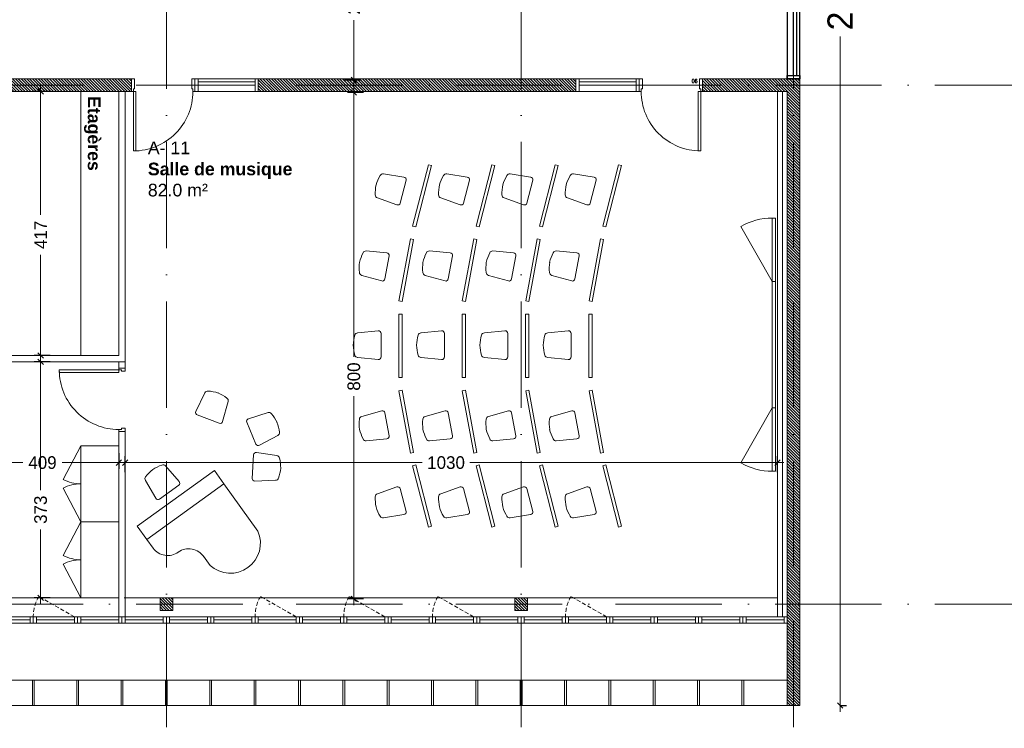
# Model space of a CAD drawing. Header units: centimetres. Extents: x 100159 to 225226, y -81380 to -23241.
# Tile 46 of 256: x 206188 to 207742, y -67991 to -66871. Entities that reach past the tile are written whole.
import ezdxf
from ezdxf.xclip import XClip

# ---------------------------------------------------------------- set-up
doc = ezdxf.new("R2010")
doc.units = ezdxf.units.CM
doc.header["$XCLIPFRAME"] = 2
doc.linetypes.add('ACAD_ISO10W100', pattern=[18, 12, -3, 0, -3])
doc.linetypes.add('CACHE', pattern=[9.525, 6.35, -3.175])
doc.layers.get('0').update_dxf_attribs({"lineweight": 5})
for name, color, linetype, lineweight in [('10', 252, 'Continuous', 5), ('13', 251, 'Continuous', 9), ('17', 6, 'Continuous', 5), ('DDL- CLOISONS DOUBLAGES', 1, 'Continuous', 5), ('DDL- ISOLATION', 252, 'ISOLATION', 5), ('DDL- MENUISERIES INT', 51, 'Continuous', 5), ('DDL- STRUCTURE', 5, 'Continuous', 5), ('DDL-HAB-COTES', 161, 'Continuous', 9), ('DDL-HAB-MOBILIER', 252, 'Continuous', 9), ('DDL-HACHURES POCHAGE GRIS', 251, 'Continuous', 5), ('DDL-TRAIT AXES', 1, 'ACAD_ISO10W100', 5)]:
    doc.layers.add(name, color=color, linetype=linetype, lineweight=lineweight)
for name, color, linetype in [('18', 8, 'Continuous'), ('23', 63, 'Continuous'), ('DDL-PLAN MASSE PAYSAGE', 7, 'Continuous'), ('DDL-TEXTE 01', 7, 'Continuous')]:
    doc.layers.add(name, color=color, linetype=linetype)
doc.layers.add('GEL', color=113, linetype='Continuous', plot=False)
doc.styles.add('Century Gothic', font='GOTHIC.TTF')
doc.styles.add('COTA', font='romans.shx', dxfattribs={"width": 0.8})
doc.styles.get("Standard").update_dxf_attribs({"font": 'arial.ttf'})
doc.linetypes.add('ISOLATION', pattern='A,0.00254,-2.54,[134,ltypeshp.shx,S=2.54,R=0,X=-2.54,Y=0],-5.08,[134,ltypeshp.shx,S=2.54,R=180,X=2.54,Y=0],-2.54', length=10.16254)
doc.dimstyles.new('C100 cm', dxfattribs={"dimscale": 100, "dimtxt": 0.2, "dimasz": 0.085, "dimexe": 0.1, "dimexo": 0.0625, "dimgap": 0.09, "dimtad": 0, "dimdec": 0, "dimzin": 0, "dimdsep": 46, "dimtxsty": 'Century Gothic', "dimblk": 'OBLIQUE', "dimcen": 0.09, "dimdle": 0.1, "dimclrd": 256, "dimclrt": 256, "dimadec": 0, "dimazin": 0, "dimtfac": 1, "dimtdec": 0, "dimtofl": 0, "dimtmove": 2, "dimatfit": 2, "dimfxl": 0.15, "dimfxlon": 1, "dimtolj": 1, "dimtzin": 0, "dimlwd": -1, "dimarcsym": 0})
doc.dimstyles.new('portes', dxfattribs={"dimtxt": 6, "dimasz": 2.5, "dimexe": 1.25, "dimexo": 0.625, "dimtad": 1, "dimjust": 1, "dimtxsty": 'COTA', "dimblk": 'NONE', "dimcen": 2.5, "dimse1": 1, "dimse2": 1, "dimsd1": 1, "dimsd2": 1, "dimadec": 0, "dimazin": 0, "dimtfac": 1, "dimtix": 1, "dimtofl": 0, "dimtmove": 0, "dimatfit": 0, "dimldrblk": 'NONE', "dimfxl": 1, "dimarcsym": 0})
pattern_1 = [(135, (0, -6734.6542), (-2.24506403, -2.24506403), [])]

# ---------------------------------------------------------------- blocks, each defined once
blk = doc.blocks.new('A$C6C21683D')
blk.add_lwpolyline([(0, 0), (70, 0), (70, 10), (0, 10)], close=True)
for points in [[(5, 0), (65, 0), (65, 10), (5, 10), (5, 0)], [(5, 5), (65, 5)]]:
    blk.add_lwpolyline(points)
blk = doc.blocks.new('A$C7FA553E3')
blk.add_lwpolyline([(0, 32), (70, 32), (70, 42), (0, 42)], close=True)
for points in [[(5, 32), (65, 32), (65, 42), (5, 42), (5, 32)], [(5, 37), (65, 37)]]:
    blk.add_lwpolyline(points)
at = {"linetype": 'CACHE'}
blk.add_lwpolyline([(5, 32), (61.5, 0)], dxfattribs=at)
blk.add_arc((6, 32), 64, 330.0443, 0.0023, dxfattribs=at)
blk = doc.blocks.new('*D187')
at = {"layer": 'Defpoints', "color": 0, "transparency": 16777216}
for p in [(5, 0), (95, 0), (95, 0)]:
    blk.add_point(p, dxfattribs=at)
at = {"layer": 'GEL', "color": 0, "transparency": 16777216, "insert": (12.6, 3.6), "char_height": 6, "attachment_point": 5, "style": 'COTA'}
blk.add_mtext('90', dxfattribs=at)
blk = doc.blocks.new('_None')
blk = doc.blocks.new('*U219')
for p, q in [((20, -550), (0, -550)), ((10, -645), (10, -555)), ((15, -645), (15, -555)), ((0, -650), (20, -650))]:
    blk.add_line(p, q)
blk.add_lwpolyline([(20, -550), (0, -550), (0, -650), (20, -650)], close=True)
for points in [[(0, -555), (0, -550), (20, -550), (20, -555), (0, -555)], [(0, -650), (0, -645), (20, -645), (20, -650), (0, -650)]]:
    blk.add_lwpolyline(points)
blk = doc.blocks.new('*U174')
for p, q in [((20, -163.6), (0, -163.6)), ((10, -418.6), (10, -168.6)), ((15, -418.6), (15, -168.6)), ((0, -423.6), (20, -423.6))]:
    blk.add_line(p, q)
blk.add_lwpolyline([(20, -163.6), (0, -163.6), (0, -423.6), (20, -423.6)], close=True)
for points in [[(0, -168.6), (0, -163.6), (20, -163.6), (20, -168.6), (0, -168.6)], [(0, -423.6), (0, -418.6), (20, -418.6), (20, -423.6), (0, -423.6)]]:
    blk.add_lwpolyline(points)
blk = doc.blocks.new('_Oblique')
at = {"color": 0, "linetype": 'ByBlock', "lineweight": -2}
blk.add_line((-0.5, -0.5), (0.5, 0.5), dxfattribs=at)
blk = doc.blocks.new('*D247')
at = {"layer": 'DDL-HAB-COTES', "transparency": 16777216}
for p, q in [((206715.6, -66695.7), (206715.6, -66809.1)), ((206715.6, -66975.8), (206715.6, -66871.7))]:
    blk.add_line(p, q, dxfattribs=at)
at = {"layer": 'DDL-HAB-COTES', "color": 0, "lineweight": -2, "transparency": 16777216}
for p, q in [((206700.6, -66705.7), (206725.6, -66705.7)), ((206700.6, -66965.8), (206725.6, -66965.8))]:
    blk.add_line(p, q, dxfattribs=at)
at = {"layer": 'Defpoints', "color": 0, "transparency": 16777216}
for p in [(206607.3, -66705.7), (206715.6, -66705.7), (206607.2, -66965.8)]:
    blk.add_point(p, dxfattribs=at)
at = {"layer": 'DDL-HAB-COTES', "transparency": 16777216, "xscale": 8.5, "yscale": 8.5, "zscale": 8.5}
for p, rotation in [((206715.6, -66705.7), 90), ((206715.6, -66965.8), 270)]:
    blk.add_blockref('_Oblique', p, dxfattribs=dict(at, rotation=rotation))
at = {"layer": 'DDL-HAB-COTES', "lineweight": -3, "transparency": 16777216, "insert": (206715.6, -66840.4), "char_height": 20, "attachment_point": 5, "rotation": 90, "style": 'Century Gothic'}
blk.add_mtext('\\A1;260', dxfattribs=at)
blk = doc.blocks.new('*D269')
at = {"layer": 'DDL-HAB-COTES', "transparency": 16777216}
for p, q in [((203030.1, -68036.3), (204969.8, -68036.3)), ((207430.1, -68036.3), (205108, -68036.3))]:
    blk.add_line(p, q, dxfattribs=at)
at = {"layer": 'DDL-HAB-COTES', "color": 0, "lineweight": -2, "transparency": 16777216}
for p, q in [((203040.1, -68036.3), (203040.1, -68046.3)), ((207420.1, -68036.3), (207420.1, -68046.3))]:
    blk.add_line(p, q, dxfattribs=at)
at = {"layer": 'Defpoints', "color": 0, "transparency": 16777216}
for p in [(203040.1, -67954.4), (207420.1, -67954.4), (203040.1, -68036.3)]:
    blk.add_point(p, dxfattribs=at)
at = {"layer": 'DDL-HAB-COTES', "transparency": 16777216, "xscale": 8.5, "yscale": 8.5, "zscale": 8.5, "rotation": 180}
blk.add_blockref('_Oblique', (203040.1, -68036.3), dxfattribs=at)
at = {"layer": 'DDL-HAB-COTES', "transparency": 16777216, "xscale": 8.5, "yscale": 8.5, "zscale": 8.5}
blk.add_blockref('_Oblique', (207420.1, -68036.3), dxfattribs=at)
at = {"layer": 'DDL-HAB-COTES', "lineweight": -3, "transparency": 16777216, "insert": (205038.9, -68036.3), "char_height": 40, "attachment_point": 5, "style": 'Century Gothic'}
blk.add_mtext('\\A1;4380', dxfattribs=at)
blk = doc.blocks.new('*D272')
at = {"layer": 'DDL-HAB-COTES', "transparency": 16777216}
for p, q in [((207483.4, -65814.3), (207483.4, -66759.5)), ((207483.4, -67964.3), (207483.4, -66897.5))]:
    blk.add_line(p, q, dxfattribs=at)
at = {"layer": 'DDL-HAB-COTES', "color": 0, "lineweight": -2, "transparency": 16777216}
for p, q in [((207483.4, -65824.3), (207493.4, -65824.3)), ((207483.4, -67954.3), (207493.4, -67954.3))]:
    blk.add_line(p, q, dxfattribs=at)
at = {"layer": 'Defpoints', "color": 0, "transparency": 16777216}
for p in [(207364.5, -65824.3), (207483.4, -65824.3), (207364.4, -67954.3)]:
    blk.add_point(p, dxfattribs=at)
at = {"layer": 'DDL-HAB-COTES', "transparency": 16777216, "xscale": 8.5, "yscale": 8.5, "zscale": 8.5}
for p, rotation in [((207483.4, -65824.3), 90), ((207483.4, -67954.3), 270)]:
    blk.add_blockref('_Oblique', p, dxfattribs=dict(at, rotation=rotation))
at = {"layer": 'DDL-HAB-COTES', "lineweight": -3, "transparency": 16777216, "insert": (207483.4, -66828.5), "char_height": 40, "attachment_point": 5, "rotation": 90, "style": 'Century Gothic'}
blk.add_mtext('\\A1;2130', dxfattribs=at)
blk = doc.blocks.new('A$C601B608D')
for p, q in [((5, 300), (54.9, 386.7)), ((5, 100), (54.9, 13.3))]:
    blk.add_line(p, q)
for points in [[(0, 300), (5, 300), (5, 400), (0, 400)], [(0, 100), (5, 100), (5, 300), (0, 300)], [(0, 0), (5, 0), (5, 100), (0, 100)]]:
    blk.add_lwpolyline(points, close=True)
for centre, start, end in [((5, 300), 60.0976, 90), ((5, 100), 270, 299.9024)]:
    blk.add_arc(centre, 100, start, end)
blk = doc.blocks.new('CHAISE-1')
for p, q in [((-22.6, 4.4), (-19.6, 36.9)), ((22.6, 4.4), (19.6, 36.9)), ((-18.6, 0), (18.6, 0))]:
    blk.add_line(p, q)
for centre, radius, start, end in [((-14.6, 36.5), 5, 104.9292, 174.7617), ((2.3, -19.1), 63.1, 92.0348, 106.7444), ((-2.3, -19.1), 63.1, 73.2556, 87.9652), ((14.6, 36.5), 5, 5.2383, 75.0708), ((-18.6, 4), 4, 174.7617, 270), ((18.6, 4), 4, 270, 5.2383)]:
    blk.add_arc(centre, radius, start, end)
blk = doc.blocks.new('Piano - Baby Grand')
at = {"linetype": 'Continuous'}
for p, q in [((-29, 8.250005), (-29, -27.249995)), ((7, 1.250005), (7, 8.250005)), ((29, -20.749995), (29, -27.249995)), ((-29, -27.249995), (-29, -37.249995)), ((29, -27.249995), (-29, -27.249995)), ((29, -37.249995), (29, -27.249995)), ((-29, -37.249995), (29, -37.249995))]:
    blk.add_line(p, q, dxfattribs=at)
for centre, radius, start, end in [((-11, 4.327585), 18.42241, 12.29325, 167.7067), ((18, 1.250005), 11, 177.3974, 270), ((18, -20.749995), 11, 0, 90)]:
    blk.add_arc(centre, radius, start, end, dxfattribs=at)
blk = doc.blocks.new('*D348')
at = {"layer": 'Defpoints', "color": 0, "transparency": 16777216}
for p in [(5, 0), (95, 0), (95, 0)]:
    blk.add_point(p, dxfattribs=at)
at = {"layer": 'GEL', "color": 0, "transparency": 16777216, "insert": (12.6, 3.6), "char_height": 6, "attachment_point": 5, "style": 'COTA'}
blk.add_mtext('90', dxfattribs=at)
blk = doc.blocks.new('*D350')
at = {"layer": 'DDL-HAB-COTES', "transparency": 16777216}
for p, q in [((206715.6, -66975.9), (206715.6, -67403.6)), ((206715.6, -67795.8), (206715.6, -67466))]:
    blk.add_line(p, q, dxfattribs=at)
at = {"layer": 'DDL-HAB-COTES', "color": 0, "lineweight": -2, "transparency": 16777216}
for p, q in [((206730.6, -66985.9), (206705.6, -66985.9)), ((206730.6, -67785.8), (206705.6, -67785.8))]:
    blk.add_line(p, q, dxfattribs=at)
at = {"layer": 'Defpoints', "color": 0, "transparency": 16777216}
for p in [(206715.6, -66985.9), (206818.8, -66985.9), (206806.3, -67785.8)]:
    blk.add_point(p, dxfattribs=at)
at = {"layer": 'DDL-HAB-COTES', "transparency": 16777216, "xscale": 8.5, "yscale": 8.5, "zscale": 8.5}
for p, rotation in [((206715.6, -66985.9), 90), ((206715.6, -67785.8), 270)]:
    blk.add_blockref('_Oblique', p, dxfattribs=dict(at, rotation=rotation))
at = {"layer": 'DDL-HAB-COTES', "lineweight": -3, "transparency": 16777216, "insert": (206715.6, -67434.8), "char_height": 20, "attachment_point": 5, "rotation": 90, "style": 'Century Gothic'}
blk.add_mtext('\\A1;800', dxfattribs=at)
blk = doc.blocks.new('armoire120')
at = {"layer": '13'}
blk.add_lwpolyline([(202579.7, -43308.5), (202579.7, -43188.5), (202639.7, -43188.5), (202639.7, -43308.5)], close=True, dxfattribs=at)
for points in [[(202639.7, -43188.5), (202667.7, -43241.5)], [(202639.7, -43308.5), (202667.7, -43255.4)]]:
    blk.add_lwpolyline(points, dxfattribs=at)
for centre, start, end in [((202639.7, -43188.5), 269.9999, 297.8405), ((202639.7, -43308.5), 62.1592, 89.9998)]:
    blk.add_arc(centre, 60, start, end, dxfattribs=at)
blk = doc.blocks.new('*U372')
blk.add_lwpolyline([(-1.5, 20), (-1.5, -20), (1.5, -20), (1.5, 20), (-1.5, 20)])
blk = doc.blocks.new('*U373')
at = {"color": 0, "linetype": 'ByBlock', "lineweight": -2}
for p in [(0, 0), (70, 0), (140, 0), (210, 0), (280, 0), (350, 0), (420, 0), (490, 0), (560, 0), (630, 0), (700, 0), (770, 0), (840, 0), (910, 0), (980, 0), (1050, 0), (1120, 0)]:
    blk.add_blockref('*U372', p, dxfattribs=at)
blk = doc.blocks.new('*D491')
at = {"layer": 'DDL-HAB-COTES', "transparency": 16777216}
for p, q in [((206344.6, -67570.8), (206823.6, -67570.8)), ((207394.1, -67570.8), (206898.5, -67570.8))]:
    blk.add_line(p, q, dxfattribs=at)
at = {"layer": 'DDL-HAB-COTES', "color": 0, "lineweight": -2, "transparency": 16777216}
for p, q in [((206354.6, -67585.8), (206354.6, -67560.8)), ((207384.1, -67585.8), (207384.1, -67560.8))]:
    blk.add_line(p, q, dxfattribs=at)
at = {"layer": 'Defpoints', "color": 0, "transparency": 16777216}
for p in [(206354.6, -67570.8), (206354.6, -67784.3), (207384.1, -67784.3)]:
    blk.add_point(p, dxfattribs=at)
at = {"layer": 'DDL-HAB-COTES', "transparency": 16777216, "xscale": 8.5, "yscale": 8.5, "zscale": 8.5, "rotation": 180}
blk.add_blockref('_Oblique', (206354.6, -67570.8), dxfattribs=at)
at = {"layer": 'DDL-HAB-COTES', "transparency": 16777216, "xscale": 8.5, "yscale": 8.5, "zscale": 8.5}
blk.add_blockref('_Oblique', (207384.1, -67570.8), dxfattribs=at)
at = {"layer": 'DDL-HAB-COTES', "lineweight": -3, "transparency": 16777216, "insert": (206861.1, -67570.8), "char_height": 20, "attachment_point": 5, "style": 'Century Gothic'}
blk.add_mtext('\\A1;1030', dxfattribs=at)
blk = doc.blocks.new('*D492')
at = {"layer": 'DDL-HAB-COTES', "color": 0, "lineweight": -2, "transparency": 16777216}
for p, q in [((205935.2, -67555.8), (205935.2, -67580.8)), ((206344.6, -67555.8), (206344.6, -67580.8))]:
    blk.add_line(p, q, dxfattribs=at)
at = {"layer": 'DDL-HAB-COTES', "transparency": 16777216}
for p, q in [((205925.2, -67570.8), (206193.2, -67570.8)), ((206354.6, -67570.8), (206255, -67570.8))]:
    blk.add_line(p, q, dxfattribs=at)
at = {"layer": 'Defpoints', "color": 0, "transparency": 16777216}
for p in [(205935.2, -67411.4), (206344.6, -67411.4), (205935.2, -67570.8)]:
    blk.add_point(p, dxfattribs=at)
at = {"layer": 'DDL-HAB-COTES', "transparency": 16777216, "xscale": 8.5, "yscale": 8.5, "zscale": 8.5, "rotation": 180}
blk.add_blockref('_Oblique', (205935.2, -67570.8), dxfattribs=at)
at = {"layer": 'DDL-HAB-COTES', "transparency": 16777216, "xscale": 8.5, "yscale": 8.5, "zscale": 8.5}
blk.add_blockref('_Oblique', (206344.6, -67570.8), dxfattribs=at)
at = {"layer": 'DDL-HAB-COTES', "lineweight": -3, "transparency": 16777216, "insert": (206224.1, -67570.8), "char_height": 20, "attachment_point": 5, "style": 'Century Gothic'}
blk.add_mtext('\\A1;409', dxfattribs=at)
blk = doc.blocks.new('*D539')
at = {"layer": 'DDL-HAB-COTES', "transparency": 16777216}
for p, q in [((206221.2, -66974.4), (206221.2, -67179.5)), ((206221.2, -67411.4), (206221.2, -67242.3))]:
    blk.add_line(p, q, dxfattribs=at)
at = {"layer": 'DDL-HAB-COTES', "color": 0, "lineweight": -2, "transparency": 16777216}
for p, q in [((206236.2, -66984.4), (206211.2, -66984.4)), ((206236.2, -67401.4), (206211.2, -67401.4))]:
    blk.add_line(p, q, dxfattribs=at)
at = {"layer": 'Defpoints', "color": 0, "transparency": 16777216}
for p in [(206221.2, -66984.4), (206344.6, -66984.4), (206344.6, -67401.4)]:
    blk.add_point(p, dxfattribs=at)
at = {"layer": 'DDL-HAB-COTES', "transparency": 16777216, "xscale": 8.5, "yscale": 8.5, "zscale": 8.5}
for p, rotation in [((206221.2, -66984.4), 90), ((206221.2, -67401.4), 270)]:
    blk.add_blockref('_Oblique', p, dxfattribs=dict(at, rotation=rotation))
at = {"layer": 'DDL-HAB-COTES', "lineweight": -3, "transparency": 16777216, "insert": (206221.2, -67210.9), "char_height": 20, "attachment_point": 5, "rotation": 90, "style": 'Century Gothic'}
blk.add_mtext('\\A1;417', dxfattribs=at)
blk = doc.blocks.new('*D540')
at = {"layer": 'DDL-HAB-COTES', "transparency": 16777216}
for p, q in [((206221.2, -67401.4), (206221.2, -67614.1)), ((206221.2, -67794.2), (206221.2, -67676.3))]:
    blk.add_line(p, q, dxfattribs=at)
at = {"layer": 'DDL-HAB-COTES', "color": 0, "lineweight": -2, "transparency": 16777216}
for p, q in [((206236.2, -67411.4), (206211.2, -67411.4)), ((206236.2, -67784.2), (206211.2, -67784.2))]:
    blk.add_line(p, q, dxfattribs=at)
at = {"layer": 'Defpoints', "color": 0, "transparency": 16777216}
for p in [(206221.2, -67411.4), (206342.9, -67411.4), (206342.9, -67784.2)]:
    blk.add_point(p, dxfattribs=at)
at = {"layer": 'DDL-HAB-COTES', "transparency": 16777216, "xscale": 8.5, "yscale": 8.5, "zscale": 8.5}
for p, rotation in [((206221.2, -67411.4), 90), ((206221.2, -67784.2), 270)]:
    blk.add_blockref('_Oblique', p, dxfattribs=dict(at, rotation=rotation))
at = {"layer": 'DDL-HAB-COTES', "lineweight": -3, "transparency": 16777216, "insert": (206221.2, -67645.2), "char_height": 20, "attachment_point": 5, "rotation": 90, "style": 'Century Gothic'}
blk.add_mtext('\\A1;373', dxfattribs=at)
blk = doc.blocks.new('17.07 CADASTRE')
at = {"layer": '23'}
h = blk.add_hatch(dxfattribs=at)
h.set_pattern_fill('CROSS', color=9, scale=0.122312, angle=-74.5126)
h.set_pattern_definition([(285.487436, (-1752.3689, 119.6183), (0.95587097, -0.5410825), [0.38833935, -1.16501804]), (15.487436, (-1752.5042, 119.37936), (0.5410825, 0.95587097), [0.38833935, -1.16501804])])
h.paths.add_polyline_path([(296.556, 77.111), (237.111, 55.333), (234.333, 63.889), (230.222, 79.222), (287.333, 104.778), (286, 108.667), (283.764, 107.684), (283.586, 107.684), (284.556, 108.111), (281.778, 113.778), (279.556, 117), (276.889, 119.556), (274.222, 121.222), (271, 122.222), (267.222, 123.778), (264.111, 125.444), (253.889, 127.667), (249.222, 128.444), (241, 128.111), (233.111, 127.444), (216.889, 124.444), (201.667, 120.778), (176.222, 114.111), (165.556, 111.111), (124.556, 102.444), (122.333, 102.222), (76.778, 95.667), (65.222, 94.333), (35.444, 90.111), (31.667, 89.667), (13.222, 87.017), (13.222, 11), (305.953, 11), (306.333, 20.889), (306.457, 20.91), (306.778, 27.444), (306.556, 41.222), (304.889, 48.667)])
h.paths.add_polyline_path([(382.444, 188.112), (366.222, 179.889), (324.333, 156.222), (321.556, 150.111), (319.889, 143.222), (318.444, 140), (316.333, 136.444), (312.889, 132.222), (311, 129.556), (309.667, 127), (309.222, 124.889), (309.111, 121.556), (313, 67.111), (320.889, 34.556), (323.889, 23), (326.72, 11), (382.444, 11)])
h.paths.add_polyline_path([(114.441, 168.682), (114.556, 172.222), (114.765, 174.055), (114.889, 176.111), (115.444, 180), (117, 187), (119.807, 200.743), (131.778, 243.333), (132.667, 246.889), (134.333, 259.778), (123.889, 263.889), (95.589, 275.588), (95.778, 276.111), (116.444, 322.667), (114.867, 324.739), (110, 330.778), (101, 340.111), (94.778, 345.889), (88.111, 351.333), (84.333, 354.222), (77.667, 358.667), (70, 363), (64.667, 366.778), (62.667, 368.556), (61, 370.778), (59.667, 373.333), (57.444, 376.444), (55, 379.889), (50.444, 384.111), (47.778, 386.111), (42.889, 389.333), (34.778, 392.222), (29.778, 390.222), (28, 389.111), (23.444, 385.111), (19.596, 381.153), (45.333, 361.111), (41.87, 356.754), (41.556, 357), (39.111, 354), (13.222, 374.341), (13.222, 359.889), (17.111, 358.444), (17.556, 359.444), (21.111, 358), (20.778, 357), (22.556, 356.333), (22.889, 357.333), (29.222, 354.889), (26.333, 347.667), (22.889, 349), (21.556, 345.667), (17.889, 347.111), (18.556, 348.889), (13.222, 350.98), (13.222, 268.872), (22.444, 266.333), (20.333, 258.444), (13.222, 260.467), (13.222, 114.187), (18.444, 116), (18.889, 112.778), (28.889, 113.333), (38.667, 115.778), (41.333, 115.778), (59.333, 118.667), (82, 120.333), (98.222, 123.111), (115.889, 127.889), (114.889, 141.889), (114.853, 142.698), (114.556, 146.667), (114.435, 152.182), (114.222, 157), (114.259, 160.231), (114.222, 161.889), (114.123, 164.5), (114.333, 166.889)])
h.paths.add_polyline_path([(35.889, 199), (33.222, 200.111), (35, 204.222), (37.556, 203)], flags=16)
h.paths.add_polyline_path([(48.222, 318.556), (43.778, 319.556), (44.333, 321.778), (38.889, 323), (39, 323.778), (35, 324.667), (35.111, 325.333), (31.556, 326.111), (33.444, 334.667), (40.444, 333), (40.222, 332.111), (43.222, 331.444), (42.889, 330), (46, 329.333), (49, 342.556), (55.111, 337.444), (53, 328.556), (50.667, 329.111)], flags=16)
h.paths.add_polyline_path([(23.889, 322.556), (20.556, 323.222), (21.111, 326.222), (24.556, 325.556)], flags=16)
h.paths.add_polyline_path([(19.667, 324.111), (14.111, 325.222), (14.556, 327.889), (20.222, 326.778)], flags=16)
h.paths.add_polyline_path([(57.556, 349), (56.556, 349.778), (56, 349.111), (53.667, 350.778), (54, 351.444), (50.556, 354.111), (52.889, 357.333), (53.667, 356.889), (54.444, 358), (53.778, 358.556), (59.667, 366.333), (64.444, 362.556), (60.444, 357.111), (64.444, 353.778), (61.889, 350.556), (59.889, 352.111)], flags=16)
h.paths.add_polyline_path([(38.667, 373.444), (35.778, 375.889), (35.444, 375.556), (32.333, 378), (33.111, 379.111), (30, 381.444), (32.444, 384.778), (35.556, 382.222), (36, 382.889), (36.889, 382.333), (37.889, 383.667), (40.444, 381.444), (42.889, 384.667), (47.778, 380.889), (42.889, 374.556), (40.778, 376.222)], flags=16)
h.paths.add_polyline_path([(64.778, 393.222), (55, 404.111), (51.333, 405.889), (50, 405.222), (47.889, 404.556), (45.556, 404.556), (44.778, 404.667), (43.889, 405.111), (34.778, 392.222), (42.889, 389.333), (47.778, 386.111), (50.444, 384.111), (55, 379.889), (57.444, 376.444), (59.667, 373.333), (61, 370.778), (62.667, 368.556), (64.667, 366.778), (70, 363), (77.667, 358.667), (84.333, 354.222), (88.111, 351.333), (94.778, 345.889), (101, 340.111), (110, 330.778), (112.546, 327.619), (117, 349.111), (122, 359.222), (113.222, 363.667), (115.333, 367.889), (104.333, 373.444), (104.111, 373), (103.667, 373.222), (103.889, 373.667)])
h.paths.add_polyline_path([(60.667, 391.556), (67.111, 388.333), (66.333, 386.667), (70.778, 384.444), (67.333, 377.444), (61, 380.556), (61.667, 381.889), (57, 384.222)], flags=16)
h.paths.add_polyline_path([(56.111, 388.778), (44.667, 394.444), (48.111, 401.222), (52.444, 399.111), (52.556, 399.556), (55.444, 398.111), (53.889, 395), (58.111, 393)], flags=16)
h.paths.add_polyline_path([(74.333, 380.889), (79.667, 378.222), (80.333, 379.556), (83.444, 378.111), (79.333, 369.889), (70.889, 374.222)], flags=16)
h.paths.add_polyline_path([(87.444, 378.444), (92.444, 376), (90.556, 372.333), (90, 372.667), (88.556, 369.778), (93.889, 367.222), (90.667, 360.778), (81, 365.556)], flags=16)
h.paths.add_polyline_path([(97.444, 368.111), (107.667, 363.111), (104.556, 356.778), (94.333, 361.778)], flags=16)
h.paths.add_polyline_path([(109.222, 359.889), (112.444, 358.222), (111.778, 357), (113.222, 356.222), (114.444, 358.667), (117.667, 357), (111, 343.444), (106.667, 345.556), (108, 348.333), (104.444, 350.111)], flags=16)
h.paths.add_polyline_path([(138.333, 392.333), (139.444, 392.667), (142.289, 398.356), (133.889, 402.556), (137.222, 409.444), (142.667, 406.667), (143.556, 408.444), (146.6, 406.978), (147.111, 408), (146.954, 409.778), (132.144, 409.778), (130.222, 406), (122.667, 409.778), (88.627, 409.778), (92.222, 408), (85.444, 394.444), (81.667, 396.333), (82.667, 398.444), (80.556, 399.556), (81.667, 401.667), (77.444, 403.778), (80.481, 409.778), (77.236, 409.778), (74.889, 405), (69.444, 407.778), (69.889, 408.778), (67.857, 409.778), (56.288, 409.778), (58.444, 408.667), (64.444, 402), (64.889, 402.333), (65.111, 402), (64.778, 401.667), (68.222, 397.778), (70.667, 396.556), (71.667, 398.667), (76.333, 396.333), (75.333, 394.222), (83.333, 390.222), (84.333, 392.333), (89, 390), (88.222, 388.333), (88.556, 388.111), (88.444, 387.778), (96, 383.889), (97, 386), (105.444, 381.778), (104.444, 379.667), (118, 372.889), (119.063, 372.48), (121, 372.111), (123.444, 372.222), (123.333, 372.667), (123.778, 372.778), (123.889, 372.333), (124.556, 372.556), (126.503, 373.571), (127.437, 374.272), (128.105, 375.058), (128.808, 376.042), (120.778, 380.222), (120.889, 380.444), (117.444, 382.111), (119.889, 386.778), (123.222, 385.111), (123.778, 386.111), (131.912, 381.934), (136.222, 390.556), (136.417, 390.75), (136.556, 391), (137.444, 391.778)])
h.paths.add_polyline_path([(94.778, 396.222), (95.111, 397), (90.889, 399.111), (93, 403.333), (93.889, 402.889), (95.333, 405.667), (98, 404.333), (98.333, 405), (101.889, 403.111), (101.667, 402.556), (104.556, 401.111), (101.111, 394), (98.111, 395.556), (97.667, 394.667)], flags=16)
h.paths.add_polyline_path([(104.778, 389.444), (108.222, 396.333), (118.667, 391.222), (115.667, 385.222), (112.889, 386.556), (112.444, 385.667)], flags=16)
blk = doc.blocks.new('*D821')
at = {"layer": 'DDL-HAB-COTES', "transparency": 16777216}
for p, q in [((207939.8, -66684.3), (207939.8, -66780.8)), ((207939.8, -66984.4), (207939.8, -66887.9))]:
    blk.add_line(p, q, dxfattribs=at)
at = {"layer": 'DDL-HAB-COTES', "color": 0, "lineweight": -2, "transparency": 16777216}
for p, q in [((207939.8, -66694.3), (207949.8, -66694.3)), ((207939.8, -66974.4), (207949.8, -66974.4))]:
    blk.add_line(p, q, dxfattribs=at)
at = {"layer": 'Defpoints', "color": 0, "transparency": 16777216}
for p in [(207939.8, -66694.3), (207284.4, -66974.4), (207939.8, -66974.4)]:
    blk.add_point(p, dxfattribs=at)
at = {"layer": 'DDL-HAB-COTES', "transparency": 16777216, "xscale": 8.5, "yscale": 8.5, "zscale": 8.5}
for p, rotation in [((207939.8, -66694.3), 90), ((207939.8, -66974.4), 270)]:
    blk.add_blockref('_Oblique', p, dxfattribs=dict(at, rotation=rotation))
at = {"layer": 'DDL-HAB-COTES', "lineweight": -3, "transparency": 16777216, "insert": (207939.8, -66834.3), "char_height": 40, "attachment_point": 5, "rotation": 90, "style": 'Century Gothic'}
blk.add_mtext('\\A1;280', dxfattribs=at)
blk = doc.blocks.new('*D822')
at = {"layer": 'DDL-HAB-COTES', "transparency": 16777216}
for p, q in [((207939.8, -66964.4), (207939.8, -67331)), ((207939.8, -67804.5), (207939.8, -67437.9))]:
    blk.add_line(p, q, dxfattribs=at)
at = {"layer": 'DDL-HAB-COTES', "color": 0, "lineweight": -2, "transparency": 16777216}
for p, q in [((207939.8, -66974.4), (207949.8, -66974.4)), ((207939.8, -67794.5), (207949.8, -67794.5))]:
    blk.add_line(p, q, dxfattribs=at)
at = {"layer": 'Defpoints', "color": 0, "transparency": 16777216}
for p in [(207284.4, -66974.4), (207284.4, -67794.5), (207939.8, -67794.5)]:
    blk.add_point(p, dxfattribs=at)
at = {"layer": 'DDL-HAB-COTES', "transparency": 16777216, "xscale": 8.5, "yscale": 8.5, "zscale": 8.5}
for p, rotation in [((207939.8, -66974.4), 90), ((207939.8, -67794.5), 270)]:
    blk.add_blockref('_Oblique', p, dxfattribs=dict(at, rotation=rotation))
at = {"layer": 'DDL-HAB-COTES', "lineweight": -3, "transparency": 16777216, "insert": (207939.8, -67384.5), "char_height": 40, "attachment_point": 5, "rotation": 90, "style": 'Century Gothic'}
blk.add_mtext('\\A1;820', dxfattribs=at)
blk = doc.blocks.new('*U186')
blk.add_line((100, 20), (100, 0))
blk.add_lwpolyline([(3, 20), (3, 114), (7, 114), (7, 20)], close=True)
for points in [[(0, 0), (5, 0), (5, 16), (3, 16), (3, 20), (0, 20), (0, 20)], [(0, 20), (0, 0)], [(100, 0), (95, 0), (95, 16), (97, 16), (97, 20), (100, 20), (100, 20)]]:
    blk.add_lwpolyline(points)
blk.add_arc((3, 20), 94, 359.999971, 90.000029)
at = {"layer": 'GEL'}
dim = blk.add_linear_dim(base=(95, 0), p1=(5, 0), p2=(95, 0), dimstyle='portes', dxfattribs=at)
dim.commit()
dim.dimension.update_dxf_attribs({"geometry": '*D187', "text_midpoint": (12.636, 3.625)})
blk = doc.blocks.new('A$C530C723F')
at = {"layer": 'DDL- MENUISERIES INT'}
blk.add_blockref('*U186', (10, 0), dxfattribs=at)
at = {"layer": 'DDL- MENUISERIES INT', "rotation": 270}
blk.add_blockref('*U219', (760, 20), dxfattribs=at)
blk = doc.blocks.new('*U347')
blk.add_line((100, 10), (100, 0))
blk.add_lwpolyline([(3, 10), (3, 104), (7, 104), (7, 10)], close=True)
for points in [[(0, 0), (5, 0), (5, 6), (3, 6), (3, 10), (0, 10), (0, 10)], [(0, 10), (0, 0)], [(100, 0), (95, 0), (95, 6), (97, 6), (97, 10), (100, 10), (100, 10)]]:
    blk.add_lwpolyline(points)
blk.add_arc((3, 10), 94, 359.999971, 90.000029)
at = {"layer": 'GEL'}
dim = blk.add_linear_dim(base=(95, 0), p1=(5, 0), p2=(95, 0), dimstyle='portes', dxfattribs=at)
dim.commit()
dim.dimension.update_dxf_attribs({"geometry": '*D348', "text_midpoint": (12.636, 3.625)})

msp = doc.modelspace()

# ---------------------------------------------------------------- hatches: boundary and pattern name
at = {"layer": 'DDL-HACHURES POCHAGE GRIS'}
h = msp.add_hatch(dxfattribs=at)
h.set_pattern_fill('ANSI31', color=256, angle=90)
h.set_pattern_definition([(135, (0, 265.372), (-2.24506403, -2.24506403), [])])
h.paths.add_polyline_path([(203060.1, -66984.4), (203106.4, -66984.4), (203106.4, -66964.4), (203040.1, -66964.4), (203040.1, -67954.4), (203060.1, -67954.4)])
h.paths.add_polyline_path([(207399.6, -66984.4), (207266.1, -66984.4), (207266.1, -66964.4), (207419.6, -66964.4), (207419.6, -67954.4), (207399.6, -67954.4)])
h.paths.add_polyline_path([(205914.3, -66984.4), (205945.9, -66984.4), (205945.9, -66964.4), (205914.3, -66964.4)])
h.paths.add_polyline_path([(206045.9, -66984.4), (206364.6, -66984.4), (206364.6, -66964.4), (206045.9, -66964.4)])
h.paths.add_polyline_path([(203705.5, -66964.4), (203675.5, -66964.4), (203675.5, -66984.4), (203705.5, -66984.4)])
h.paths.add_polyline_path([(206564.6, -66984.4), (207066.1, -66984.4), (207066.1, -66964.4), (206564.6, -66964.4)])
h.paths.add_polyline_path([(205165.3, -66964.4), (205714.3, -66964.4), (205714.3, -66984.4), (205165.3, -66984.4)])
h.paths.add_polyline_path([(204861, -66964.4), (204965.3, -66964.4), (204965.3, -66984.4), (204861, -66984.4)])
h.paths.add_polyline_path([(204655.3, -66984.4), (204761, -66984.4), (204761, -66964.4), (204655.3, -66964.4)])
h.paths.add_polyline_path([(203905.5, -66964.4), (204455.3, -66964.4), (204455.3, -66984.4), (203905.5, -66984.4)])
h.paths.add_polyline_path([(203306.4, -66964.4), (203575.5, -66964.4), (203575.5, -66984.4), (203306.4, -66984.4)])
h = msp.add_hatch(dxfattribs=at)
h.set_pattern_fill('ANSI31', color=256, angle=90)
h.set_pattern_definition(pattern_1)
h.paths.add_polyline_path([(206409.6, -67784.5), (206429.6, -67784.5), (206429.6, -67804.5), (206409.6, -67804.5)])
h = msp.add_hatch(dxfattribs=at)
h.set_pattern_fill('ANSI31', color=256, angle=90)
h.set_pattern_definition(pattern_1)
h.paths.add_polyline_path([(206969.6, -67784.5), (206989.6, -67784.5), (206989.6, -67804.5), (206969.6, -67804.5)])

# ---------------------------------------------------------------- linework, layer by layer
at = {"layer": '10'}
for points in [[(206833.2, -67100.2), (206808.4, -67197), (206813.3, -67198.3), (206838.1, -67101.4), (206833.2, -67100.2)], [(206933.2, -67100.2), (206908.4, -67197), (206913.3, -67198.3), (206938.1, -67101.4), (206933.2, -67100.2)], [(207033.2, -67100.2), (207008.4, -67197), (207013.3, -67198.3), (207038.1, -67101.4), (207033.2, -67100.2)], [(207133.2, -67100.2), (207108.4, -67197), (207113.3, -67198.3), (207138.1, -67101.4), (207133.2, -67100.2)], [(206804.8, -67217.1), (206786.8, -67315.4), (206791.7, -67316.3), (206809.7, -67218), (206804.8, -67217.1)], [(206904.8, -67217.1), (206886.8, -67315.4), (206891.7, -67316.3), (206909.7, -67218), (206904.8, -67217.1)], [(207004.8, -67217.1), (206986.8, -67315.4), (206991.7, -67316.3), (207009.7, -67218), (207004.8, -67217.1)], [(207104.8, -67217.1), (207086.8, -67315.4), (207091.7, -67316.3), (207109.7, -67218), (207104.8, -67217.1)], [(206786.7, -67436.3), (206786.7, -67336.3), (206791.7, -67336.3), (206791.7, -67436.3), (206786.7, -67436.3)], [(206886.7, -67436.3), (206886.7, -67336.3), (206891.7, -67336.3), (206891.7, -67436.3), (206886.7, -67436.3)], [(206986.7, -67436.3), (206986.7, -67336.3), (206991.7, -67336.3), (206991.7, -67436.3), (206986.7, -67436.3)], [(207086.7, -67436.3), (207086.7, -67336.3), (207091.7, -67336.3), (207091.7, -67436.3), (207086.7, -67436.3)], [(206804.8, -67555.6), (206786.8, -67457.2), (206791.7, -67456.3), (206809.7, -67554.7), (206804.8, -67555.6)], [(206904.8, -67555.6), (206886.8, -67457.2), (206891.7, -67456.3), (206909.7, -67554.7), (206904.8, -67555.6)], [(207004.8, -67555.6), (206986.8, -67457.2), (206991.7, -67456.3), (207009.7, -67554.7), (207004.8, -67555.6)], [(207104.8, -67555.6), (207086.8, -67457.2), (207091.7, -67456.3), (207109.7, -67554.7), (207104.8, -67555.6)], [(206833.2, -67672.5), (206808.4, -67575.6), (206813.3, -67574.4), (206838.1, -67671.2), (206833.2, -67672.5)], [(206933.2, -67672.5), (206908.4, -67575.6), (206913.3, -67574.4), (206938.1, -67671.2), (206933.2, -67672.5)], [(207033.2, -67672.5), (207008.4, -67575.6), (207013.3, -67574.4), (207038.1, -67671.2), (207033.2, -67672.5)], [(207133.2, -67672.5), (207108.4, -67575.6), (207113.3, -67574.4), (207138.1, -67671.2), (207133.2, -67672.5)], [(205932.9, -67784.2), (206342.9, -67784.2)], [(206352.9, -67784.3), (207384.1, -67784.3)], [(203060.1, -67914.4), (207400.1, -67914.4)], [(203060.1, -67954.4), (207400.1, -67954.4)]]:
    msp.add_lwpolyline(points, dxfattribs=at)
at = {"layer": 'DDL- CLOISONS DOUBLAGES'}
for p, q in [((206344.6, -67411.4), (206354.6, -67411.4)), ((206344.6, -67521.4), (206354.6, -67521.4))]:
    msp.add_line(p, q, dxfattribs=at)
for points in [[(206344.6, -66984.3), (206344.6, -67401.4)], [(206354.6, -66984.3), (206354.6, -67401.4)], [(205934.4, -67401.4), (206344.6, -67401.4)], [(206354.6, -67401.4), (206354.6, -67411.4)], [(205935.2, -67411.4), (206344.6, -67411.4)], [(206344.6, -67521.4), (206344.6, -67814.3)], [(206354.6, -67521.4), (206354.6, -67814.3)]]:
    msp.add_lwpolyline(points, dxfattribs=at)
at = {"layer": 'DDL- CLOISONS DOUBLAGES', "color": 10}
msp.add_lwpolyline([(207400.1, -67814.3), (207384.1, -67814.3), (207384.1, -66984.3), (207400.1, -66984.3)], dxfattribs=at)
at = {"layer": 'DDL- CLOISONS DOUBLAGES'}
msp.add_lwpolyline([(206344.6, -67421.4), (206354.6, -67421.4), (206354.6, -67411.4), (206344.6, -67411.4)], close=True, dxfattribs=at)
at = {"layer": 'DDL- ISOLATION', "ltscale": 0.75}
msp.add_lwpolyline([(207392.1, -67814.3), (207392.1, -66984.3)], dxfattribs=at)
at = {"layer": 'DDL- STRUCTURE'}
for points in [[(206045.9, -66984.4), (206364.6, -66984.4), (206364.6, -66964.4), (206045.9, -66964.4)], [(206564.6, -66984.4), (207066.1, -66984.4), (207066.1, -66964.4), (206564.6, -66964.4)], [(207399.6, -66984.4), (207266.1, -66984.4), (207266.1, -66964.4), (207419.6, -66964.4), (207419.6, -67954.4), (207399.6, -67954.4)], [(206409.6, -67784.5), (206429.6, -67784.5), (206429.6, -67804.5), (206409.6, -67804.5)], [(206969.6, -67784.5), (206989.6, -67784.5), (206989.6, -67804.5), (206969.6, -67804.5)]]:
    msp.add_lwpolyline(points, close=True, dxfattribs=at)
at = {"layer": 'DDL-HAB-MOBILIER', "linetype": 'Continuous'}
msp.add_lwpolyline([(206284.6, -67401.4), (206284.6, -66984.3), (206344.6, -66984.3), (206344.6, -67401.4)], close=True, dxfattribs=at)
at = {"layer": 'DDL-TRAIT AXES', "ltscale": 14}
for p, q in [((206419.6, -64291.1), (206419.6, -68366.6)), ((206979.6, -64291.1), (206979.6, -68366.5)), ((207409.6, -64291.2), (207409.6, -68366.9)), ((203094.9, -66974.4), (208104.5, -66974.4)), ((203094.9, -67794.5), (208104.5, -67794.5))]:
    msp.add_line(p, q, dxfattribs=at)

# ---------------------------------------------------------------- block references
at = {"xscale": -1}
msp.add_blockref('*U373', (207329.6, -67934.4), dxfattribs=at)
at = {"layer": '10'}
for p, rotation in [((206793.3, -67142.7), 75.66314061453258), ((206893.3, -67142.7), 75.66314061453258), ((206993.3, -67142.7), 75.66314061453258), ((207093.3, -67142.7), 75.66314061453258), ((206767.9, -67262.3), 79.6236110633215), ((206867.9, -67262.3), 79.6236110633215), ((206967.9, -67262.3), 79.6236110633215), ((207067.9, -67262.3), 79.6236110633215)]:
    msp.add_blockref('CHAISE-1', p, dxfattribs=dict(at, rotation=rotation))
at = {"layer": '10', "xscale": -1}
for name, p, rotation in [('A$C601B608D', (207381.1, -67584.4), 0.0001190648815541), ('CHAISE-1', (206758.5, -67385.2), 89.99999999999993), ('CHAISE-1', (206858.5, -67385.2), 89.99999999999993), ('CHAISE-1', (206958.5, -67385.2), 89.99999999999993), ('CHAISE-1', (207058.5, -67385.2), 89.99999999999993), ('CHAISE-1', (206485.8, -67501.9), 339.3779915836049), ('CHAISE-1', (206553.8, -67524.2), 292.960603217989), ('CHAISE-1', (206767.9, -67510.3), 100.3763889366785), ('CHAISE-1', (206867.9, -67510.3), 100.3763889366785), ('CHAISE-1', (206967.9, -67510.3), 100.3763889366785), ('CHAISE-1', (207067.9, -67510.3), 100.3763889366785), ('CHAISE-1', (206556.2, -67577.1), 266.8456176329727), ('CHAISE-1', (206424, -67617.4), 35.7712828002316), ('CHAISE-1', (206793.3, -67629.9), 104.3368593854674), ('CHAISE-1', (206893.3, -67629.9), 104.3368593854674), ('CHAISE-1', (206993.3, -67629.9), 104.3368593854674), ('CHAISE-1', (207093.3, -67629.9), 104.3368593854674)]:
    msp.add_blockref(name, p, dxfattribs=dict(at, rotation=rotation))
at = {"layer": '10', "xscale": 2.586206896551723, "yscale": 2.586206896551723, "zscale": 2.586206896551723, "rotation": 215.7712828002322}
msp.add_blockref('Piano - Baby Grand', (206490.9, -67705.4), dxfattribs=at)
at = {"layer": '17'}
for name, p, rotation in [('A$C7FA553E3', (206279.6, -67782.3), 180.0000997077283), ('A$C7FA553E3', (206629.6, -67782.3), 180.0000997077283), ('A$C7FA553E3', (206769.6, -67782.3), 180.0000997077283), ('A$C7FA553E3', (206909.6, -67782.3), 179.9999002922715), ('A$C7FA553E3', (207119.6, -67782.3), 179.9999002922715), ('A$C6C21683D', (206559.6, -67814.3), 179.9999002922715), ('A$C6C21683D', (206699.6, -67814.3), 180.0000997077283)]:
    msp.add_blockref(name, p, dxfattribs=dict(at, rotation=rotation))
at = {"layer": '17', "xscale": -1, "rotation": 180.0000997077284}
for p in [(206139.6, -67814.3), (206279.6, -67814.3), (206349.6, -67814.3), (206419.6, -67814.3), (206769.6, -67814.3), (206909.6, -67814.3), (206979.6, -67814.3), (207119.6, -67814.3), (207189.6, -67814.3), (207259.6, -67814.3), (207259.6, -67814.3), (207329.6, -67814.3)]:
    msp.add_blockref('A$C6C21683D', p, dxfattribs=at)
at = {"layer": '18'}
msp.add_blockref('*U174', (207399.6, -66540.8), dxfattribs=at)
at = {"layer": 'DDL- MENUISERIES INT', "xscale": -1}
for name, p, rotation in [('A$C530C723F', (206354.6, -66964.4), 180), ('*U347', (206354.6, -67421.4), 90)]:
    msp.add_blockref(name, p, dxfattribs=dict(at, rotation=rotation))
at = {"layer": 'DDL- MENUISERIES INT', "rotation": 179.9999999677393}
msp.add_blockref('A$C530C723F', (207276.1, -66964.3), dxfattribs=at)
at = {"layer": 'DDL-HAB-MOBILIER', "linetype": 'Continuous', "rotation": 180}
for p in [(408924.3, -110852.7), (408924.3, -110972.7)]:
    msp.add_blockref('armoire120', p, dxfattribs=at)
at = {"layer": 'DDL-PLAN MASSE PAYSAGE', "linetype": 'ByBlock'}
ref = msp.add_blockref('17.07 CADASTRE', (176094.2, -61986.4), dxfattribs=dict(at, xscale=106.2859075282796, yscale=106.2859075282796, zscale=106.2859075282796, rotation=344.5125640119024))
XClip(ref).set_block_clipping_path([(36.599704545, 85.9239172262), (419.7690201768, 192.095693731), (361.9471425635, 400.7723308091), (-21.2221730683, 294.6005543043)])

# ---------------------------------------------------------------- texts
at = {"layer": 'DDL-TEXTE 01', "insert": (206315.7, -66991.7), "char_height": 20, "attachment_point": 1, "rotation": 270}
msp.add_mtext_dynamic_manual_height_columns('{\\fArial|b1|i0|c0|p34;Etagères}', width=177.632, gutter_width=40, heights=[0], dxfattribs=at)
at = {"layer": 'DDL-TEXTE 01', "insert": (206390.4, -67063.5), "char_height": 20, "attachment_point": 1}
msp.add_mtext_dynamic_manual_height_columns('\\A1;A- 11\\P{\\fArial|b1|i0|c0|p34;Salle de musique\\P}82.0 m²', width=460.179, gutter_width=40, heights=[0], dxfattribs=at)

# ---------------------------------------------------------------- dimensions: what is measured, and where the dimension line sits
at = {"layer": 'DDL-HAB-COTES', "lineweight": -3}
dim = msp.add_linear_dim(base=(207483.4, -65824.3), p1=(207364.4, -67954.3), p2=(207364.5, -65824.3), angle=90, dimstyle='C100 cm', override={"dimtxt": 0.4, "dimfxl": 0}, dxfattribs=at)
dim.commit()
dim.dimension.update_dxf_attribs({"geometry": '*D272', "text_midpoint": (207483.4, -66828.5), "dimtype": 160})
for base, p1, p2, picture, middle in [((207939.8, -66974.4), (207939.8, -66694.3), (207284.4, -66974.4), '*D821', (207939.8, -66834.3)), ((207939.8, -67794.5), (207284.4, -66974.4), (207284.4, -67794.5), '*D822', (207939.8, -67384.5))]:
    dim = msp.add_linear_dim(base=base, p1=p1, p2=p2, angle=90, dimstyle='C100 cm', override={"dimtxt": 0.4, "dimfxl": 0}, dxfattribs=at)
    dim.commit()
    dim.dimension.update_dxf_attribs({"geometry": picture, "text_midpoint": middle})
for base, p1, p2, picture, middle in [((206715.6, -66705.7), (206607.2, -66965.8), (206607.3, -66705.7), '*D247', (206715.6, -66840.4)), ((206221.2, -66984.4), (206344.6, -67401.4), (206344.6, -66984.4), '*D539', (206221.2, -67210.9)), ((206715.6, -66985.9), (206806.3, -67785.8), (206818.8, -66985.9), '*D350', (206715.6, -67434.8)), ((206221.2, -67411.4), (206342.9, -67784.2), (206342.9, -67411.4), '*D540', (206221.2, -67645.2))]:
    dim = msp.add_linear_dim(base=base, p1=p1, p2=p2, angle=90, dimstyle='C100 cm', dxfattribs=at)
    dim.commit()
    dim.dimension.update_dxf_attribs({"geometry": picture, "text_midpoint": middle, "dimtype": 160})
for base, p1, p2, picture, middle in [((205935.2, -67570.8), (206344.6, -67411.4), (205935.2, -67411.4), '*D492', (206224.1, -67570.8)), ((206354.5715, -67570.7724), (207384.0718, -67784.2734), (206354.5715, -67784.2734), '*D491', (206861.0562, -67570.7724))]:
    dim = msp.add_linear_dim(base=base, p1=p1, p2=p2, dimstyle='C100 cm', dxfattribs=at)
    dim.commit()
    dim.dimension.update_dxf_attribs({"geometry": picture, "text_midpoint": middle, "dimtype": 160})
dim = msp.add_linear_dim(base=(203040.1, -68036.3), p1=(207420.1, -67954.4), p2=(203040.1, -67954.4), dimstyle='C100 cm', override={"dimtxt": 0.4, "dimfxl": 0}, dxfattribs=at)
dim.commit()
dim.dimension.update_dxf_attribs({"geometry": '*D269', "text_midpoint": (205038.9, -68036.3), "dimtype": 160})

doc.saveas('drawing.dxf')
